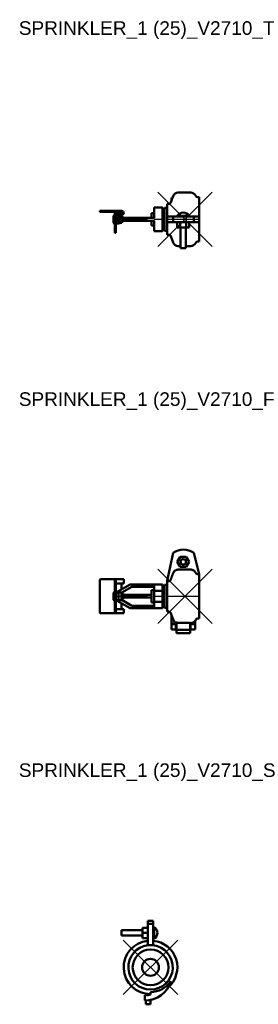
# Model space of a CAD drawing. Header units: inches. Extents: x 8.9 to 17.6, y 12.1 to 48.3.
import ezdxf

# ---------------------------------------------------------------- set-up
doc = ezdxf.new("R2010")
doc.units = ezdxf.units.IN
doc.header["$MEASUREMENT"] = 0
doc.header["$PDMODE"] = 3
doc.linetypes.add('CENTER', pattern=[2, 1.25, -0.25, 0.25, -0.25])
for name, color, linetype in [('CL', 1, 'CENTER'), ('NODES', 4, 'Continuous'), ('VIC_INFO', 30, 'Continuous')]:
    doc.layers.add(name, color=color, linetype=linetype)
doc.layers.add('REF', color=2, linetype='Continuous', true_color=0xffff00)
doc.layers.add('Visible (ANSI)', color=7, linetype='Continuous', lineweight=50)
doc.styles.get("Standard").update_dxf_attribs({"font": 'arial.ttf'})

# ---------------------------------------------------------------- blocks, each defined once
blk = doc.blocks.new('Sprinkler_V9_1 (25)_V2710_T', base_point=(1.308, 0.039))
at = {"layer": 'CL'}
blk.add_line((-1.323, 0.039), (1.822, 0.039), dxfattribs=at)
at = {"layer": 'NODES'}
blk.add_point((1.308, 0.039), dxfattribs=at)
at = {"layer": 'Visible (ANSI)'}
for p, q in [((0.783, 0.663), (0.809, 0.737)), ((0.809, 0.829), (0.843, 0.829)), ((0.809, 0.829), (0.809, 0.803)), ((0.809, 0.737), (0.809, 0.803)), ((0.834, 0.803), (0.809, 0.737)), ((0.809, 0.803), (0.834, 0.803)), ((0.834, 0.803), (0.865, 0.889)), ((1.058, 1.024), (1.514, 1.024)), ((1.78, 0.856), (1.822, 0.856)), ((1.822, 0.139), (1.822, 0.856)), ((0.177, 0.476), (0.177, 0.235)), ((0.177, 0.476), (0.187, 0.476)), ((0.467, 0.476), (0.187, 0.476)), ((0.477, 0.235), (0.477, 0.466)), ((0.652, 0.459), (0.557, 0.459)), ((0.557, 0.459), (0.557, -0.381)), ((0.652, 0.604), (0.698, 0.604)), ((0.652, 0.139), (0.652, 0.604)), ((-1.822, 0.351), (-1.822, 0.311)), ((-1.822, 0.351), (-1.797, 0.351)), ((-1.797, 0.311), (-1.822, 0.311)), ((-1.022, 0.351), (-1.797, 0.351)), ((-1.022, 0.311), (-1.797, 0.311)), ((-1.323, -0.086), (-1.323, 0.164)), ((-1.297, 0.189), (-1.272, 0.189)), ((-1.232, 0.264), (-1.272, 0.264)), ((-1.272, 0.264), (-1.272, 0.166)), ((-1.272, -0.049), (-1.272, 0.166)), ((-1.232, 0.264), (-1.232, 0.233)), ((-1.232, 0.166), (-1.232, -0.049)), ((-1.224, 0.189), (-1.132, 0.189)), ((-1.182, 0.089), (-1.202, 0.089)), ((-1.202, 0.089), (-1.202, 0.039)), ((-1.202, 0.039), (-1.202, -0.011)), ((-1.197, 0.241), (-1.022, 0.241)), ((-1.022, 0.201), (-1.197, 0.201)), ((-1.182, 0.089), (-0.707, 0.089)), ((-1.032, 0.162), (-1.132, 0.189)), ((-1.132, 0.115), (-1.132, 0.189)), ((-1.032, 0.162), (-1.032, 0.111)), ((-1.009, 0.139), (-1.032, 0.139)), ((-1.032, 0.093), (-1.032, 0.111)), ((-0.961, 0.111), (-1.009, 0.139)), ((-1.009, 0.139), (-1.009, 0.089)), ((-0.961, 0.111), (-0.961, 0.089)), ((-0.861, 0.089), (-0.933, 0.099)), ((-0.701, 0.089), (-0.707, 0.089)), ((-0.701, 0.089), (0.187, 0.089)), ((0.177, 0.269), (0.077, 0.269)), ((0.077, 0.269), (0.077, 0.089)), ((0.177, 0.235), (0.177, 0.089)), ((0.477, 0.039), (0.477, 0.235)), ((0.477, -0.157), (0.477, 0.039)), ((0.652, -0.061), (0.652, 0.139)), ((0.652, 0.139), (0.866, 0.139)), ((0.866, -0.061), (0.866, 0.139)), ((1.629, 0.139), (0.866, 0.139)), ((1.024, 0.17), (1.024, 0.139)), ((1.024, 0.17), (1.461, 0.17)), ((1.461, 0.17), (1.461, 0.139)), ((1.629, -0.061), (1.629, 0.139)), ((1.629, 0.139), (1.822, 0.139)), ((1.822, -0.061), (1.822, 0.139)), ((-1.297, -0.111), (-1.272, -0.111)), ((-1.272, -0.111), (-1.272, -0.049)), ((-1.272, -0.111), (-1.232, -0.111)), ((-1.272, -0.111), (-1.272, -0.145)), ((-1.272, -0.314), (-1.272, -0.145)), ((-1.272, -0.344), (-1.272, -0.314)), ((-1.272, -0.344), (-1.272, -0.456)), ((-1.232, -0.049), (-1.232, -0.111)), ((-1.232, -0.111), (-1.132, -0.111)), ((-1.232, -0.145), (-1.232, -0.111)), ((-1.232, -0.145), (-1.232, -0.314)), ((-1.232, -0.314), (-1.232, -0.344)), ((-1.232, -0.456), (-1.232, -0.344)), ((-1.202, -0.011), (-1.182, -0.011)), ((-0.707, -0.011), (-1.182, -0.011)), ((-1.132, -0.111), (-1.132, -0.037)), ((-1.032, -0.084), (-1.132, -0.111)), ((-1.032, -0.033), (-1.032, -0.015)), ((-1.032, -0.033), (-1.032, -0.084)), ((-1.009, -0.061), (-1.032, -0.061)), ((-1.009, -0.011), (-1.009, -0.061)), ((-0.961, -0.033), (-1.009, -0.061)), ((-0.961, -0.011), (-0.961, -0.033)), ((-0.861, -0.011), (-0.933, -0.021)), ((-0.707, -0.011), (-0.701, -0.011)), ((0.187, -0.011), (-0.701, -0.011)), ((0.077, -0.011), (0.077, -0.191)), ((0.177, -0.191), (0.077, -0.191)), ((0.177, -0.011), (0.177, -0.157)), ((0.177, -0.157), (0.177, -0.399)), ((0.477, -0.389), (0.477, -0.157)), ((0.866, -0.061), (0.652, -0.061)), ((0.652, -0.526), (0.652, -0.061)), ((0.866, -0.061), (1.629, -0.061)), ((1.021, -0.061), (1.021, -0.261)), ((1.129, -0.261), (1.021, -0.261)), ((1.129, -0.061), (1.129, -0.261)), ((1.346, -0.261), (1.129, -0.261)), ((1.142, -0.261), (1.142, -1.024)), ((1.342, -0.261), (1.342, -1.024)), ((1.346, -0.061), (1.346, -0.261)), ((1.454, -0.261), (1.346, -0.261)), ((1.454, -0.061), (1.454, -0.261)), ((1.822, -0.061), (1.629, -0.061)), ((1.822, -0.779), (1.822, -0.061)), ((-1.272, -0.456), (-1.232, -0.456)), ((-1.272, -0.456), (-1.272, -0.456)), ((-1.232, -0.456), (-1.232, -0.456)), ((0.187, -0.399), (0.177, -0.399)), ((0.467, -0.399), (0.187, -0.399)), ((0.652, -0.381), (0.557, -0.381)), ((0.652, -0.526), (0.698, -0.526)), ((0.783, -0.585), (0.865, -0.811)), ((1.058, -0.946), (1.142, -0.946)), ((1.142, -1.024), (1.342, -1.024)), ((1.342, -0.946), (1.514, -0.946)), ((1.78, -0.779), (1.822, -0.779))]:
    blk.add_line(p, q, dxfattribs=at)
for centre, radius, start, end in [((1.058, 0.819), 0.205, 90, 160), ((1.514, 0.819), 0.205, 25.6075, 90), ((1.78, 0.946), 0.09, 205.6075, 270), ((0.467, 0.466), 0.01, 0, 90), ((0.517, 0.466), 0.04, 180, 349.1931), ((0.698, 0.694), 0.09, 270, 340), ((-1.297, 0.164), 0.025, 90, 180), ((-1.197, 0.166), 0.075, 90, 180), ((-1.197, 0.166), 0.035, 90, 180), ((-1.022, 0.276), 0.075, 270, 90), ((-1.022, 0.276), 0.035, 270, 90), ((-0.936, 0.074), 0.025, 82.2316, 143.1301), ((1.263, -0.01), 0.3, 93.9864, 143.0049), ((1.222, -0.01), 0.3, 36.9951, 86.0136), ((-1.297, -0.086), 0.025, 180, 270), ((-0.936, 0.004), 0.025, 216.8699, 277.7684), ((0.517, -0.389), 0.04, 10.8069, 180), ((0.467, -0.389), 0.01, 270, 0), ((0.698, -0.616), 0.09, 20, 90), ((1.058, -0.741), 0.205, 200, 270), ((1.514, -0.741), 0.205, 270, 334.3925), ((1.78, -0.869), 0.09, 90, 154.3925)]:
    blk.add_arc(centre, radius, start, end, dxfattribs=at)
for points, knots in [([(-1.132, 0.115), (-1.132, 0.113), (-1.132, 0.112), (-1.131, 0.11), (-1.13, 0.109), (-1.128, 0.106), (-1.126, 0.105), (-1.118, 0.101), (-1.112, 0.099), (-1.087, 0.092), (-1.058, 0.089), (-1.026, 0.089)], [0, 0, 0, 0, 0.0099722, 0.0099722, 0.0215109, 0.0215109, 0.0407135, 0.0407135, 0.0850667, 0.0850667, 0.2393475, 0.2393475, 0.2393475, 0.2393475]), ([(-1.026, -0.011), (-1.043, -0.011), (-1.06, -0.012), (-1.093, -0.016), (-1.107, -0.019), (-1.121, -0.024), (-1.125, -0.026), (-1.13, -0.03), (-1.131, -0.031), (-1.132, -0.033), (-1.132, -0.034), (-1.132, -0.035), (-1.132, -0.036), (-1.132, -0.037)], [0, 0, 0, 0, 0.1270019, 0.1270019, 0.2537019, 0.2537019, 0.3070158, 0.3070158, 0.3275991, 0.3275991, 0.3368332, 0.3368332, 0.3458559, 0.3458559, 0.3458559, 0.3458559]), ([(-1.032, -0.015), (-1.031, -0.014), (-1.03, -0.014), (-1.022, -0.012), (-1.016, -0.011), (-1.01, -0.011)], [0.09220199, 0.09220199, 0.09220199, 0.09220199, 0.10548276, 0.10548276, 0.15862788, 0.15862788, 0.15862788, 0.15862788])]:
    blk.add_open_spline(points, degree=3, knots=knots, dxfattribs=at)
blk.add_open_spline([(-1.01, 0.089), (-1.018, 0.089), (-1.025, 0.09), (-1.032, 0.093)], degree=3, dxfattribs=at)
at = {"layer": 'VIC_INFO'}
for tag, p, flags in [('VIC_ZONE', (0, 0), 1), ('SERVICE', (0, 0), 1), ('ENDCOND', (0, 0), 1), ('SIZE', (-0.619, -0.503), 9), ('SIZE_MM', (-0.619, -0.691), 9), ('UID', (0.231, -0.503), 9), ('DESC', (0.231, -0.683), 9), ('WGHT', (-0.619, -0.878), 9), ('P/N_1', (-0.619, -1.066), 9), ('USER_1', (0.231, -0.878), 9), ('USER_2', (0.231, -1.066), 9), ('P/N_2', (-0.619, -1.253), 9), ('URL', (-0.618, -1.469), 9), ('STYLENO', (0.231, -1.442), 9), ('PCS', (0.231, -1.253), 9), ('VIC_MARK', (-0.618, -1.645), 9), ('VIC_AREA', (-0.618, -1.838), 9), ('VIC_SEQUENCE', (-0.618, -2.053), 9), ('MANUFACTURER', (-0.618, -2.297), 9)]:
    blk.add_attdef(tag, p, '', height=0.125, dxfattribs=dict(at, flags=flags))
blk = doc.blocks.new('Sprinkler_V9_1 (25)_V2710_F', base_point=(1.308, -0.178))
at = {"layer": 'CL'}
blk.add_line((-1.323, -0.178), (1.822, -0.178), dxfattribs=at)
at = {"layer": 'NODES'}
blk.add_point((1.308, -0.178), dxfattribs=at)
at = {"layer": 'Visible (ANSI)'}
for p, q in [((0.866, 1.416), (0.652, 0.387)), ((1.129, 1.275), (1.021, 1.087)), ((1.021, 1.087), (1.129, 0.9)), ((1.346, 1.275), (1.129, 1.275)), ((1.454, 1.087), (1.346, 1.275)), ((1.346, 0.9), (1.454, 1.087)), ((1.822, 0.64), (1.629, 1.416)), ((1.514, 0.802), (1.058, 0.802)), ((1.129, 0.9), (1.346, 0.9)), ((-1.822, 0.422), (-1.822, -0.778)), ((-1.272, 0.447), (-1.797, 0.447)), ((-1.232, 0.447), (-1.272, 0.447)), ((-1.272, 0.385), (-1.272, 0.447)), ((-1.272, 0.385), (-1.272, 0.151)), ((-1.197, 0.447), (-1.232, 0.447)), ((-1.232, 0.447), (-1.232, 0.385)), ((-1.232, 0.385), (-1.232, 0.151)), ((-1.022, 0.447), (-1.197, 0.447)), ((-1.022, 0.447), (-0.947, 0.447)), ((-0.947, 0.297), (-0.947, 0.447)), ((0.652, 0.387), (0.652, 0.378)), ((0.652, -0.743), (0.652, 0.378)), ((0.698, 0.378), (0.652, 0.378)), ((1.822, 0.634), (1.78, 0.634)), ((1.822, 0.634), (1.822, 0.64)), ((1.822, -0.995), (1.822, 0.634)), ((-1.272, 0.151), (-1.232, 0.151)), ((-1.272, 0.144), (-1.272, 0.151)), ((-1.272, 0.144), (-1.272, -0.105)), ((-1.232, 0.297), (-1.197, 0.297)), ((-1.232, 0.151), (-1.232, 0.144)), ((-1.232, -0.105), (-1.232, 0.144)), ((-1.197, 0.297), (-1.022, 0.297)), ((-0.707, 0.258), (-1.182, -0.016)), ((-1.022, 0.297), (-0.947, 0.297)), ((-1.022, 0.076), (-1.022, 0.272)), ((-1.01, -0.042), (-0.643, 0.171)), ((0.187, 0.26), (-0.701, 0.26)), ((-0.636, 0.172), (0.177, 0.172)), ((0.077, 0.052), (0.077, -0.408)), ((0.177, 0.052), (0.077, 0.052)), ((0.177, 0.25), (0.177, 0.008)), ((0.177, -0.364), (0.177, 0.008)), ((0.467, 0.26), (0.187, 0.26)), ((0.467, 0.022), (0.187, 0.022)), ((0.477, 0.018), (0.477, 0.25)), ((0.477, -0.178), (0.477, 0.018)), ((0.652, 0.242), (0.557, 0.242)), ((0.557, 0.242), (0.557, -0.598)), ((-1.323, -0.303), (-1.323, -0.053)), ((-1.297, -0.028), (-1.272, -0.028)), ((-1.297, -0.328), (-1.272, -0.328)), ((-1.272, -0.128), (-1.272, -0.105)), ((-1.272, -0.228), (-1.272, -0.128)), ((-1.272, -0.128), (-1.232, -0.128)), ((-1.272, -0.251), (-1.272, -0.228)), ((-1.232, -0.228), (-1.272, -0.228)), ((-1.272, -0.5), (-1.272, -0.251)), ((-1.232, -0.028), (-1.202, -0.028)), ((-1.232, -0.105), (-1.232, -0.128)), ((-1.232, -0.228), (-1.232, -0.128)), ((-1.232, -0.228), (-1.232, -0.251)), ((-1.232, -0.251), (-1.232, -0.5)), ((-1.232, -0.328), (-1.202, -0.328)), ((-1.182, -0.016), (-1.202, -0.028)), ((-1.202, -0.028), (-1.202, -0.036)), ((-1.026, -0.036), (-1.202, -0.036)), ((-1.202, -0.319), (-1.202, -0.328)), ((-1.026, -0.319), (-1.202, -0.319)), ((-1.202, -0.328), (-1.182, -0.339)), ((-1.182, -0.339), (-0.707, -0.614)), ((-1.132, -0.307), (-1.132, -0.048)), ((-1.032, -0.055), (-1.01, -0.042)), ((-1.032, -0.078), (-1.032, -0.055)), ((-1.009, -0.078), (-1.032, -0.078)), ((-1.032, -0.078), (-1.032, -0.278)), ((-1.009, -0.278), (-1.032, -0.278)), ((-1.032, -0.301), (-1.032, -0.278)), ((-1.01, -0.314), (-1.032, -0.301)), ((-1.022, -0.078), (-1.022, -0.049)), ((-1.022, -0.307), (-1.022, -0.278)), ((-0.643, -0.526), (-1.01, -0.314)), ((-0.961, -0.106), (-1.009, -0.078)), ((-1.009, -0.078), (-1.009, -0.278)), ((-0.961, -0.25), (-1.009, -0.278)), ((-0.961, -0.106), (-0.961, -0.25)), ((-0.861, -0.128), (-0.933, -0.118)), ((-0.861, -0.228), (-0.933, -0.238)), ((0.077, -0.128), (-0.861, -0.128)), ((-0.861, -0.128), (-0.861, -0.228)), ((0.077, -0.228), (-0.861, -0.228)), ((0.477, -0.374), (0.477, -0.178)), ((-1.272, -0.507), (-1.272, -0.5)), ((-1.272, -0.74), (-1.272, -0.507)), ((-1.272, -0.507), (-1.232, -0.507)), ((-1.232, -0.5), (-1.232, -0.507)), ((-1.232, -0.74), (-1.232, -0.507)), ((-1.232, -0.653), (-1.197, -0.653)), ((-1.197, -0.653), (-1.022, -0.653)), ((-1.022, -0.628), (-1.022, -0.432)), ((-0.947, -0.653), (-1.022, -0.653)), ((-0.947, -0.803), (-0.947, -0.653)), ((-0.701, -0.615), (0.187, -0.615)), ((0.177, -0.528), (-0.636, -0.528)), ((0.177, -0.408), (0.077, -0.408)), ((0.177, -0.364), (0.177, -0.605)), ((0.467, -0.378), (0.187, -0.378)), ((0.187, -0.615), (0.467, -0.615)), ((0.477, -0.605), (0.477, -0.374)), ((0.652, -0.598), (0.557, -0.598)), ((-1.797, -0.803), (-1.272, -0.803)), ((-1.272, -0.803), (-1.272, -0.74)), ((-1.272, -0.803), (-1.232, -0.803)), ((-1.232, -0.74), (-1.232, -0.803)), ((-1.197, -0.803), (-1.232, -0.803)), ((-1.022, -0.803), (-1.197, -0.803)), ((-1.022, -0.803), (-0.947, -0.803)), ((0.652, -0.743), (0.698, -0.743)), ((0.783, -0.802), (0.809, -0.876)), ((0.809, -1.175), (0.809, -0.876)), ((0.809, -0.876), (0.865, -1.028)), ((1.675, -1.175), (1.675, -1.085)), ((1.78, -0.995), (1.822, -0.995)), ((0.809, -1.203), (0.809, -1.175)), ((0.809, -1.175), (0.972, -1.175)), ((0.809, -1.203), (0.972, -1.203)), ((0.809, -1.403), (0.809, -1.203)), ((0.809, -1.403), (0.972, -1.403)), ((0.972, -1.144), (0.972, -1.175)), ((0.972, -1.175), (0.972, -1.203)), ((0.972, -1.203), (0.972, -1.403)), ((0.992, -1.417), (0.992, -1.142)), ((1.492, -1.417), (0.992, -1.417)), ((0.992, -1.537), (0.992, -1.417)), ((1.058, -1.153), (1.492, -1.153)), ((1.492, -1.153), (1.492, -1.417)), ((1.492, -1.163), (1.512, -1.163)), ((1.492, -1.417), (1.492, -1.537)), ((1.512, -1.163), (1.512, -1.175)), ((1.512, -1.163), (1.514, -1.163)), ((1.512, -1.175), (1.512, -1.203)), ((1.675, -1.175), (1.512, -1.175)), ((1.512, -1.203), (1.512, -1.403)), ((1.675, -1.203), (1.512, -1.203)), ((1.675, -1.403), (1.512, -1.403)), ((1.675, -1.203), (1.675, -1.175)), ((1.675, -1.403), (1.675, -1.203)), ((1.492, -1.537), (0.992, -1.537))]:
    blk.add_line(p, q, dxfattribs=at)
blk.add_circle((1.242, 1.087), 0.1, dxfattribs=at)
for centre, radius, start, end in [((1.248, 0.877), 0.66, 54.6646, 125.3354), ((1.237, 1.087), 0.1, 88.5675, 271.4325), ((-1.797, 0.422), 0.025, 90, 180), ((-0.997, 0.272), 0.025, 90, 180), ((-0.701, 0.247), 0.0125, 90, 120), ((-0.636, 0.16), 0.0125, 90, 120), ((0.187, 0.25), 0.01, 90, 180), ((0.467, 0.25), 0.01, 0, 90), ((0.517, 0.25), 0.04, 180, 349.1931), ((-1.297, -0.053), 0.025, 90, 180), ((-1.297, -0.303), 0.025, 180, 270), ((-0.936, -0.143), 0.025, 82.2316, 180), ((-0.936, -0.213), 0.025, 180, 277.7684), ((-0.997, -0.628), 0.025, 180, 270), ((-0.701, -0.603), 0.0125, 240, 270), ((-0.636, -0.515), 0.0125, 240, 270), ((0.187, -0.605), 0.01, 180, 270), ((0.467, -0.605), 0.01, 270, 0), ((0.517, -0.605), 0.04, 10.8069, 180), ((-1.797, -0.778), 0.025, 180, 270), ((0.698, -0.833), 0.09, 20, 90), ((1.058, -0.958), 0.205, 200, 245.4747), ((1.514, -0.958), 0.205, 270, 321.8192), ((1.514, -0.958), 0.205, 321.8192, 334.3925), ((1.78, -1.085), 0.09, 90, 154.3925), ((1.058, -0.958), 0.205, 245.4747, 251.4861)]:
    blk.add_arc(centre, radius, start, end, dxfattribs=at)
for centre, major_axis, ratio, start_param, end_param in [((0.187, 0.008), (0, 0.0141), 0.707209, 0, 1.570796), ((0.467, 0.018), (0.01, 0), 0.414299, 0, 1.570796), ((0.187, -0.364), (0, -0.0141), 0.707209, 4.712389, 6.283185), ((0.467, -0.374), (0.01, 0), 0.414299, 4.712389, 6.283185)]:
    blk.add_ellipse(centre, major_axis=major_axis, ratio=ratio, start_param=start_param, end_param=end_param, dxfattribs=at)
for points, knots in [([(1.058, 0.802), (1.045, 0.802), (1.031, 0.801), (1.004, 0.795), (0.991, 0.791), (0.968, 0.782), (0.955, 0.775), (0.932, 0.76), (0.922, 0.751), (0.904, 0.733), (0.895, 0.722), (0.88, 0.699), (0.873, 0.687), (0.867, 0.672), (0.866, 0.669), (0.865, 0.666)], [0, 0, 0, 0, 0.0962064, 0.0962064, 0.1924128, 0.1924128, 0.288875, 0.288875, 0.3853372, 0.3853372, 0.4821917, 0.4821917, 0.5790462, 0.5790462, 0.6020281, 0.6020281, 0.6020281, 0.6020281]), ([(1.699, 0.685), (1.695, 0.694), (1.69, 0.702), (1.677, 0.722), (1.668, 0.733), (1.65, 0.751), (1.64, 0.76), (1.617, 0.775), (1.604, 0.782), (1.581, 0.791), (1.568, 0.795), (1.541, 0.801), (1.527, 0.802), (1.514, 0.802)], [-0.5518667, -0.5518667, -0.5518667, -0.5518667, -0.4821917, -0.4821917, -0.3853372, -0.3853372, -0.288875, -0.288875, -0.1924128, -0.1924128, -0.0962064, -0.0962064, 0, 0, 0, 0]), ([(0.783, 0.438), (0.782, 0.437), (0.782, 0.436), (0.777, 0.424), (0.77, 0.413), (0.754, 0.397), (0.743, 0.389), (0.722, 0.381), (0.709, 0.378), (0.698, 0.378)], [0.4160744, 0.4160744, 0.4160744, 0.4160744, 0.4263798, 0.4263798, 0.5120086, 0.5120086, 0.5969355, 0.5969355, 0.6811787, 0.6811787, 0.6811787, 0.6811787]), ([(1.78, 0.634), (1.769, 0.634), (1.756, 0.636), (1.736, 0.645), (1.725, 0.652), (1.71, 0.667), (1.704, 0.676), (1.699, 0.685)], [0.6791878, 0.6791878, 0.6791878, 0.6791878, 0.7636334, 0.7636334, 0.8484035, 0.8484035, 0.9215442, 0.9215442, 0.9215442, 0.9215442]), ([(-1.202, -0.036), (-1.2, -0.033), (-1.198, -0.029), (-1.191, -0.022), (-1.187, -0.019), (-1.182, -0.016)], [0, 0, 0, 0, 0.03322895, 0.03322895, 0.07329832, 0.07329832, 0.07329832, 0.07329832]), ([(-1.182, -0.339), (-1.187, -0.337), (-1.191, -0.334), (-1.198, -0.327), (-1.2, -0.323), (-1.202, -0.319)], [0, 0, 0, 0, 0.03956174, 0.03956174, 0.07331129, 0.07331129, 0.07331129, 0.07331129]), ([(-1.026, -0.036), (-1.043, -0.036), (-1.06, -0.037), (-1.093, -0.038), (-1.107, -0.039), (-1.121, -0.042), (-1.125, -0.043), (-1.13, -0.045), (-1.131, -0.045), (-1.132, -0.046), (-1.132, -0.047), (-1.132, -0.048), (-1.132, -0.048), (-1.132, -0.048)], [0, 0, 0, 0, 0.1270019, 0.1270019, 0.2537019, 0.2537019, 0.3070158, 0.3070158, 0.3275991, 0.3275991, 0.3368332, 0.3368332, 0.3458559, 0.3458559, 0.3458559, 0.3458559]), ([(-1.132, -0.307), (-1.132, -0.308), (-1.132, -0.309), (-1.131, -0.31), (-1.13, -0.31), (-1.128, -0.312), (-1.126, -0.313), (-1.118, -0.314), (-1.112, -0.315), (-1.087, -0.318), (-1.058, -0.319), (-1.026, -0.319)], [0, 0, 0, 0, 0.0099722, 0.0099722, 0.0215109, 0.0215109, 0.0407135, 0.0407135, 0.0850667, 0.0850667, 0.2393475, 0.2393475, 0.2393475, 0.2393475]), ([(0.992, -1.142), (1.001, -1.145), (1.009, -1.147), (1.031, -1.152), (1.045, -1.153), (1.058, -1.153)], [-0.1576693, -0.1576693, -0.1576693, -0.1576693, -0.0960259, -0.0960259, 0, 0, 0, 0])]:
    blk.add_open_spline(points, degree=3, knots=knots, dxfattribs=at)
blk.add_rational_spline([(0.865, 0.666), (0.817, 0.535), (0.783, 0.438)], [1, 1.0121826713, 1], degree=2, dxfattribs=at)
at = {"layer": 'VIC_INFO'}
for tag, p, flags in [('VIC_ZONE', (0, 0), 1), ('SERVICE', (0, 0), 1), ('ENDCOND', (0, 0), 1), ('SIZE', (-0.619, -0.503), 9), ('SIZE_MM', (-0.619, -0.691), 9), ('UID', (0.231, -0.503), 9), ('DESC', (0.231, -0.683), 9), ('WGHT', (-0.619, -0.878), 9), ('P/N_1', (-0.619, -1.066), 9), ('USER_1', (0.231, -0.878), 9), ('USER_2', (0.231, -1.066), 9), ('P/N_2', (-0.619, -1.253), 9), ('URL', (-0.618, -1.469), 9), ('STYLENO', (0.231, -1.442), 9), ('PCS', (0.231, -1.253), 9), ('VIC_MARK', (-0.618, -1.645), 9), ('VIC_AREA', (-0.618, -1.838), 9), ('VIC_SEQUENCE', (-0.618, -2.053), 9), ('MANUFACTURER', (-0.618, -2.297), 9)]:
    blk.add_attdef(tag, p, '', height=0.125, dxfattribs=dict(at, flags=flags))
blk = doc.blocks.new('Sprinkler_V9_1 (25)_V2710_S', base_point=(0.039, -0.178))
at = {"layer": 'CL'}
blk.add_line((0.039, -0.178), (0.039, -0.178), dxfattribs=at)
at = {"layer": 'NODES'}
blk.add_point((0.039, -0.178), dxfattribs=at)
at = {"layer": 'Visible (ANSI)'}
for p, q in [((-0.061, 1.537), (0.139, 1.537)), ((-0.061, 1.537), (-0.061, 1.416)), ((0.139, 1.416), (0.139, 1.537)), ((-0.261, 1.187), (-1.024, 1.187)), ((-1.024, 1.187), (-1.024, 0.987)), ((-0.061, 1.275), (-0.261, 1.275)), ((-0.261, 1.087), (-0.261, 1.275)), ((-0.061, 1.087), (-0.261, 1.087)), ((-0.261, 0.9), (-0.261, 1.087)), ((-0.061, 1.416), (0.139, 1.416)), ((-0.061, 0.64), (-0.061, 1.416)), ((0.139, 1.416), (0.139, 0.64)), ((0.17, 1.306), (0.139, 1.306)), ((0.17, 1.306), (0.17, 0.868)), ((-0.261, 0.987), (-1.024, 0.987)), ((-0.061, 0.9), (-0.261, 0.9)), ((0.17, 0.868), (0.139, 0.868)), ((-0.061, 0.634), (-0.061, 0.64)), ((-0.061, 0.64), (0.139, 0.64)), ((0.139, 0.64), (0.139, 0.634)), ((0.039, -1.175), (0.039, -1.085)), ((-0.171, -1.403), (-0.171, -1.203)), ((-0.131, -1.417), (-0.131, -1.537)), ((-0.101, -1.417), (-0.131, -1.417)), ((-0.101, -1.153), (-0.101, -1.2)), ((-0.101, -1.4), (-0.101, -1.417)), ((0.039, -1.537), (0.039, -1.38)), ((-0.131, -1.537), (0.039, -1.537))]:
    blk.add_line(p, q, dxfattribs=at)
for radius in [0.657, 0.311]:
    blk.add_circle((0.039, -0.178), radius, dxfattribs=at)
for centre, radius, start, end in [((-0.01, 1.066), 0.3, 3.9864, 53.0049), ((-0.01, 1.108), 0.3, 306.9951, 356.0136), ((0.039, -0.178), 0.985, 95.8269, 270), ((0.039, -0.178), 0.985, 310.8255, 84.1731), ((0.039, -0.178), 0.817, 97.0263, 82.9737), ((-0.171, -0.403), 1, 270, 343.2596), ((0.039, -0.178), 0.907, 270, 325.5411), ((-0.171, -0.403), 0.8, 270, 285.2185)]:
    blk.add_arc(centre, radius, start, end, dxfattribs=at)
at = {"layer": 'VIC_INFO'}
for tag, p, flags in [('VIC_ZONE', (0, 0), 1), ('SERVICE', (0, 0), 1), ('ENDCOND', (0, 0), 1), ('SIZE', (-0.619, -0.503), 9), ('SIZE_MM', (-0.619, -0.691), 9), ('UID', (0.231, -0.503), 9), ('DESC', (0.231, -0.683), 9), ('WGHT', (-0.619, -0.878), 9), ('P/N_1', (-0.619, -1.066), 9), ('USER_1', (0.231, -0.878), 9), ('USER_2', (0.231, -1.066), 9), ('P/N_2', (-0.619, -1.253), 9), ('URL', (-0.618, -1.469), 9), ('STYLENO', (0.231, -1.442), 9), ('PCS', (0.231, -1.253), 9), ('VIC_MARK', (-0.618, -1.645), 9), ('VIC_AREA', (-0.618, -1.838), 9), ('VIC_SEQUENCE', (-0.618, -2.053), 9), ('MANUFACTURER', (-0.618, -2.297), 9)]:
    blk.add_attdef(tag, p, '', height=0.125, dxfattribs=dict(at, flags=flags))

msp = doc.modelspace()

# ---------------------------------------------------------------- block references
for name, p in [('Sprinkler_V9_1 (25)_V2710_T', (14.953, 40.974)), ('Sprinkler_V9_1 (25)_V2710_F', (14.953, 27.112)), ('Sprinkler_V9_1 (25)_V2710_S', (13.684, 13.467))]:
    msp.add_blockref(name, p)

# ---------------------------------------------------------------- texts
at = {"layer": 'REF'}
for s, p in [('SPRINKLER_1 (25)_V2710_T', (8.845, 47.758)), ('SPRINKLER_1 (25)_V2710_F', (8.845, 34.113)), ('SPRINKLER_1 (25)_V2710_S', (8.845, 20.468))]:
    msp.add_text(s, height=0.5, dxfattribs=at).set_placement(p)

doc.saveas('drawing.dxf')
